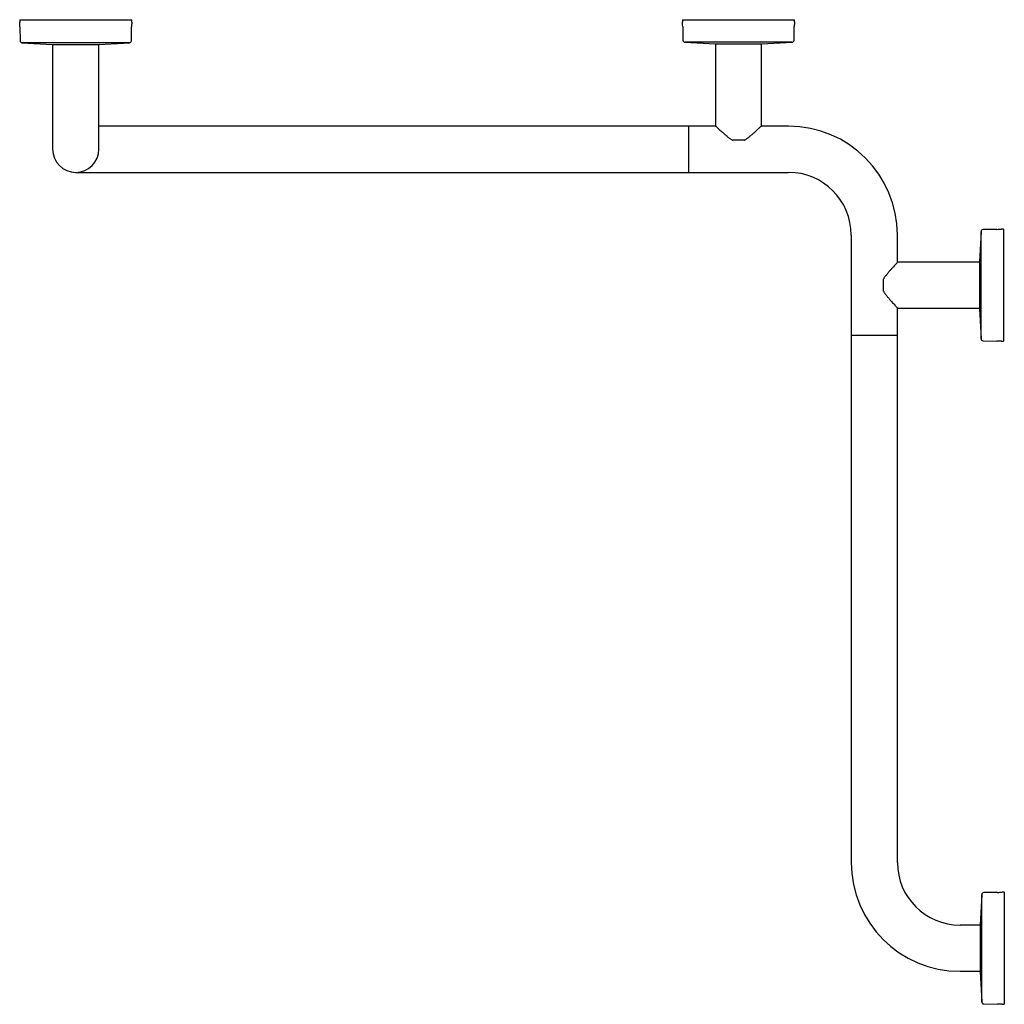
# Model space of a CAD drawing. Header units: millimetres. Extents: x 3348.364 to 3349.111, y 2405.4 to 2406.146.
import ezdxf

# ---------------------------------------------------------------- set-up
doc = ezdxf.new("R2010")
doc.units = ezdxf.units.MM
doc.layers.add('SANINDUSA', color=3, linetype='Continuous')

msp = doc.modelspace()

# ---------------------------------------------------------------- linework, layer by layer
at = {"layer": 'SANINDUSA'}
for p, q in [((3348.364, 2406.14616), (3348.364, 2406.14596)), ((3348.364, 2406.14616), (3348.37353, 2406.14616)), ((3348.364, 2406.14596), (3348.364, 2406.14446)), ((3348.37353, 2406.14616), (3348.449, 2406.14616)), ((3348.449, 2406.14596), (3348.449, 2406.14616)), ((3348.449, 2406.14446), (3348.449, 2406.14596)), ((3348.8665, 2406.14636), (3348.8665, 2406.14486)), ((3348.8665, 2406.14636), (3348.88104, 2406.14636)), ((3348.88104, 2406.14636), (3348.9515, 2406.14636)), ((3348.9515, 2406.14486), (3348.9515, 2406.14636)), ((3348.3642, 2406.14088), (3348.36433, 2406.13037)), ((3348.44867, 2406.13037), (3348.44881, 2406.14088)), ((3348.8667, 2406.14128), (3348.86683, 2406.13077)), ((3348.95117, 2406.13077), (3348.95131, 2406.14128)), ((3348.36575, 2406.12889), (3348.3887, 2406.12766)), ((3348.44725, 2406.12889), (3348.36575, 2406.12889)), ((3348.3887, 2406.12766), (3348.38951, 2406.12766)), ((3348.389, 2406.12766), (3348.389, 2406.11316)), ((3348.38951, 2406.12766), (3348.4243, 2406.12766)), ((3348.424, 2406.11316), (3348.424, 2406.12766)), ((3348.4243, 2406.12766), (3348.44725, 2406.12889)), ((3348.86825, 2406.12929), (3348.8912, 2406.12806)), ((3348.94975, 2406.12929), (3348.86825, 2406.12929)), ((3348.8912, 2406.12806), (3348.9148, 2406.12806)), ((3348.8915, 2406.12806), (3348.8915, 2406.06616)), ((3348.9148, 2406.12806), (3348.9268, 2406.12806)), ((3348.9265, 2406.06616), (3348.9265, 2406.12806)), ((3348.9268, 2406.12806), (3348.94975, 2406.12929)), ((3348.389, 2406.11316), (3348.389, 2406.04816)), ((3348.424, 2406.04816), (3348.424, 2406.11316)), ((3348.4715, 2406.06566), (3348.424, 2406.06566)), ((3348.8695, 2406.06566), (3348.4715, 2406.06566)), ((3348.871, 2406.06566), (3348.8695, 2406.06566)), ((3348.8918, 2406.06566), (3348.871, 2406.06566)), ((3348.871, 2406.06566), (3348.871, 2406.03066)), ((3348.89166, 2406.0658), (3348.89169, 2406.06577)), ((3348.947, 2406.06566), (3348.9262, 2406.06566)), ((3348.92632, 2406.06577), (3348.92635, 2406.0658)), ((3348.92632, 2406.06577), (3348.92632, 2406.06577)), ((3348.91361, 2406.05516), (3348.90439, 2406.05516)), ((3348.4065, 2406.03066), (3348.4715, 2406.03066)), ((3348.4715, 2406.03066), (3348.8695, 2406.03066)), ((3348.8695, 2406.03066), (3348.871, 2406.03066)), ((3348.871, 2406.03066), (3348.947, 2406.03066)), ((3348.9945, 2405.98316), (3348.9945, 2405.90716)), ((3349.0295, 2405.96236), (3349.0295, 2405.98316)), ((3349.09293, 2405.98591), (3349.0917, 2405.96296)), ((3349.09293, 2405.90442), (3349.09293, 2405.98591)), ((3349.10492, 2405.98747), (3349.09441, 2405.98733)), ((3349.11, 2405.98766), (3349.1085, 2405.98766)), ((3349.11, 2405.98766), (3349.11, 2405.90266)), ((3349.02964, 2405.96251), (3349.02961, 2405.96248)), ((3349.0917, 2405.96266), (3349.03, 2405.96266)), ((3349.0917, 2405.96224), (3349.0917, 2405.96296)), ((3349.0917, 2405.96224), (3349.0917, 2405.92736)), ((3349.019, 2405.94055), (3349.019, 2405.94977)), ((3349.0295, 2405.90716), (3349.0295, 2405.92797)), ((3349.02961, 2405.92785), (3349.02964, 2405.92782)), ((3349.02961, 2405.92785), (3349.02961, 2405.92785)), ((3349.03, 2405.92766), (3349.0917, 2405.92766)), ((3349.0917, 2405.92736), (3349.09293, 2405.90442)), ((3348.9945, 2405.90716), (3348.9945, 2405.90566)), ((3348.9945, 2405.90716), (3349.0295, 2405.90716)), ((3349.0295, 2405.90566), (3349.0295, 2405.90716)), ((3348.9945, 2405.90566), (3348.9945, 2405.50766)), ((3349.0295, 2405.50766), (3349.0295, 2405.90566)), ((3349.09441, 2405.903), (3349.10492, 2405.90286)), ((3349.1085, 2405.90266), (3349.11, 2405.90266)), ((3349.09348, 2405.48341), (3349.09225, 2405.46046)), ((3349.09348, 2405.40192), (3349.09348, 2405.48341)), ((3349.10547, 2405.48497), (3349.09496, 2405.48483)), ((3349.11055, 2405.48516), (3349.10905, 2405.48516)), ((3349.11055, 2405.48516), (3349.11055, 2405.47977)), ((3349.11055, 2405.47977), (3349.11055, 2405.40016)), ((3349.09225, 2405.46016), (3349.077, 2405.46016)), ((3349.09225, 2405.46046), (3349.09225, 2405.45706)), ((3349.09225, 2405.45706), (3349.09225, 2405.42486)), ((3349.077, 2405.42516), (3349.09225, 2405.42516)), ((3349.09225, 2405.42486), (3349.09348, 2405.40192)), ((3349.09496, 2405.4005), (3349.10547, 2405.40036)), ((3349.10905, 2405.40016), (3349.11055, 2405.40016))]:
    msp.add_line(p, q, dxfattribs=at)
for centre, radius, start, end in [((3348.32065, 2406.14031), 0.04355, 0.74778, 5.46757), ((3348.49235, 2406.14031), 0.04355, 174.53243, 179.25222), ((3348.82315, 2406.14071), 0.04355, 0.74778, 5.46757), ((3348.99485, 2406.14071), 0.04355, 174.53243, 179.25222), ((3348.86833, 2406.13079), 0.0015, 180.74778, 266.94399), ((3348.94967, 2406.13079), 0.0015, 273.05601, 359.25222), ((3348.36583, 2406.13039), 0.0015, 180.74778, 266.94399), ((3348.44717, 2406.13039), 0.0015, 273.05601, 359.25222), ((3348.892, 2406.06616), 0.0005, 180.00882, 226.58519), ((3348.926, 2406.06616), 0.0005, 313.41481, 359.96772), ((3348.947, 2405.98316), 0.0825, 0, 90), ((3348.90438, 2406.05552), 0.000356, 228.20702, 271.63265), ((3348.9136, 2406.05562), 0.000459, 271.76269, 305.36501), ((3348.4065, 2406.04816), 0.0175, 180, 0), ((3348.947, 2405.98316), 0.0475, 0, 90), ((3349.09442, 2405.98583), 0.0015, 90.74778, 176.94399), ((3349.10435, 2406.03102), 0.04355, 270.74778, 275.46757), ((3349.03, 2405.96216), 0.0005, 90.00882, 136.58519), ((3349.01949, 2405.94974), 0.000488, 144.2752, 175.56203), ((3349.01948, 2405.94057), 0.000478, 182.45797, 214.67843), ((3349.03, 2405.92816), 0.0005, 223.41481, 269.96772), ((3349.09442, 2405.9045), 0.0015, 183.05601, 269.25222), ((3349.10435, 2405.85931), 0.04355, 84.53243, 89.25222), ((3349.077, 2405.50766), 0.0825, 180, 270), ((3349.077, 2405.50766), 0.0475, 180, 270), ((3349.09497, 2405.48333), 0.0015, 90.74778, 176.94399), ((3349.1049, 2405.52852), 0.04355, 270.74778, 275.46757), ((3349.09497, 2405.402), 0.0015, 183.05601, 269.25222), ((3349.1049, 2405.35681), 0.04355, 84.53243, 89.25222)]:
    msp.add_arc(centre, radius, start, end, dxfattribs=at)
for points, knots in [([(3348.89169, 2406.06577), (3348.89169, 2406.06577), (3348.8917, 2406.06576), (3348.89175, 2406.06572), (3348.89179, 2406.06567)], [0, 0, 0, 0, 0.016241, 1, 1, 1, 1]), ([(3348.89179, 2406.06567), (3348.89183, 2406.06564), (3348.89193, 2406.06554), (3348.89234, 2406.06516), (3348.893, 2406.06454), (3348.89388, 2406.06371), (3348.89498, 2406.0627), (3348.89629, 2406.06151), (3348.89782, 2406.06014), (3348.89956, 2406.05861), (3348.90146, 2406.05708), (3348.903, 2406.05593), (3348.90392, 2406.05539), (3348.90414, 2406.05525)], [0, 0, 0, 0, 0.0458289, 0.1328267, 0.2217373, 0.3138616, 0.4105003, 0.5129291, 0.6213988, 0.7365715, 0.8572877, 0.9652696, 1, 1, 1, 1]), ([(3348.91386, 2406.05525), (3348.91407, 2406.05537), (3348.91489, 2406.05585), (3348.91626, 2406.05688), (3348.91808, 2406.05833), (3348.9199, 2406.05988), (3348.92155, 2406.06136), (3348.92293, 2406.06261), (3348.92403, 2406.06363), (3348.92495, 2406.06449), (3348.92568, 2406.06517), (3348.92597, 2406.06544), (3348.92611, 2406.06558)], [0, 0, 0, 0, 0.033187, 0.13209, 0.24435, 0.372843, 0.49907, 0.606082, 0.707606, 0.802838, 0.904089, 1, 1, 1, 1]), ([(3348.92611, 2406.06558), (3348.92611, 2406.06558), (3348.92626, 2406.06572), (3348.92631, 2406.06577), (3348.92633, 2406.06578), (3348.92633, 2406.06578)], [0, 0, 0, 0, 0.007141, 0.99261, 1, 1, 1, 1]), ([(3349.02951, 2405.96237), (3349.02948, 2405.96234), (3349.02938, 2405.96223), (3349.029, 2405.96183), (3349.02837, 2405.96116), (3349.02755, 2405.96028), (3349.02654, 2405.95919), (3349.02535, 2405.95788), (3349.02398, 2405.95635), (3349.02245, 2405.9546), (3349.02092, 2405.95271), (3349.01977, 2405.95117), (3349.01922, 2405.95025), (3349.01909, 2405.95002)], [0, 0, 0, 0, 0.045829, 0.132827, 0.221737, 0.313861, 0.4105, 0.512929, 0.621399, 0.736572, 0.857287, 0.965271, 1, 1, 1, 1]), ([(3349.02961, 2405.96248), (3349.02961, 2405.96248), (3349.0296, 2405.96247), (3349.02956, 2405.96242), (3349.02951, 2405.96237)], [0, 0, 0, 0, 0.01624, 1, 1, 1, 1]), ([(3349.01909, 2405.9403), (3349.01921, 2405.9401), (3349.01968, 2405.93928), (3349.02072, 2405.93791), (3349.02216, 2405.93609), (3349.02372, 2405.93426), (3349.0252, 2405.93262), (3349.02645, 2405.93124), (3349.02747, 2405.93013), (3349.02833, 2405.92921), (3349.02901, 2405.92849), (3349.02928, 2405.9282), (3349.02941, 2405.92806)], [0, 0, 0, 0, 0.033188, 0.132089, 0.24435, 0.372843, 0.49907, 0.606082, 0.707605, 0.802838, 0.904089, 1, 1, 1, 1]), ([(3349.02941, 2405.92806), (3349.02941, 2405.92806), (3349.02956, 2405.92791), (3349.0296, 2405.92786), (3349.02962, 2405.92784), (3349.02962, 2405.92784)], [0, 0, 0, 0, 0.007138, 0.99261, 1, 1, 1, 1])]:
    msp.add_open_spline(points, degree=3, knots=knots, dxfattribs=at)

doc.saveas('drawing.dxf')
